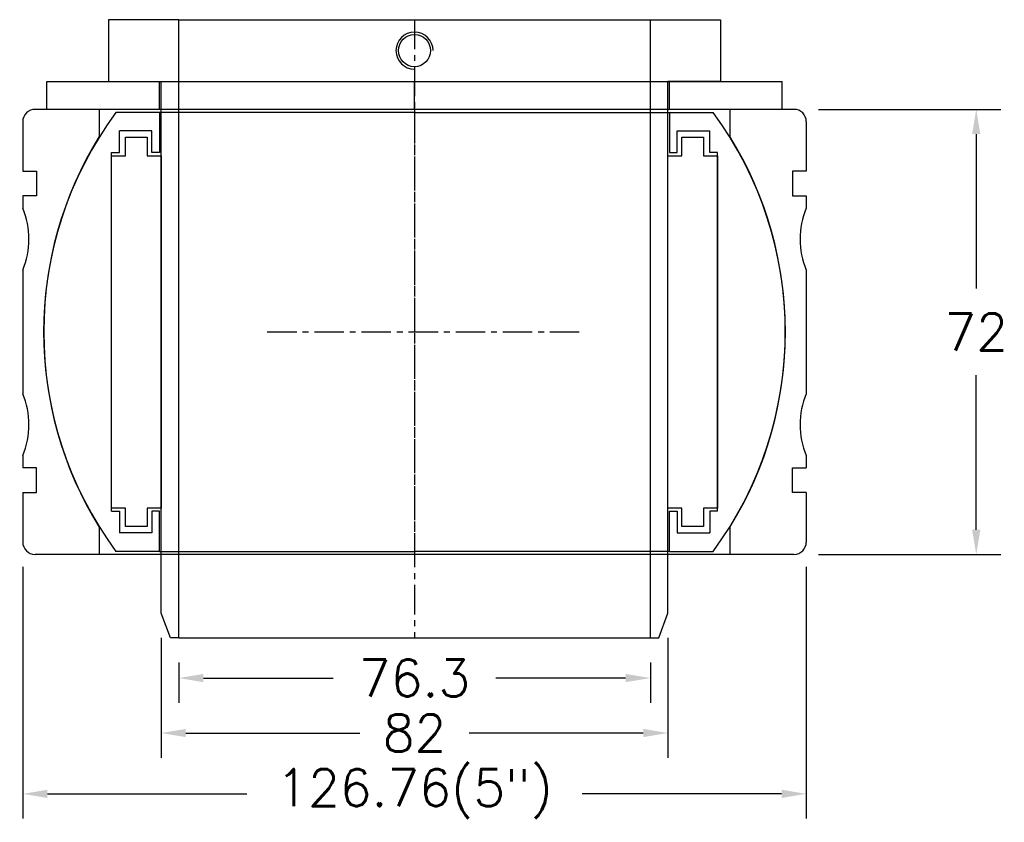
# Model space of a CAD drawing. Extents: x -64 to 95, y -107 to 22.
import ezdxf

# ---------------------------------------------------------------- set-up
doc = ezdxf.new("R2010")
doc.units = 0
doc.header["$LTSCALE"] = 0.15
doc.linetypes.add('CENTER', pattern=[50.8, 31.75, -6.35, 6.35, -6.35])
doc.layers.get('0').update_dxf_attribs({"linetype": 'CONTINUOUS'})
doc.layers.get('DEFPOINTS').update_dxf_attribs({"linetype": 'CONTINUOUS'})
for name, color, linetype in [('CENTER', 9, 'CENTER'), ('dim', 102, 'CONTINUOUS'), ('red', 1, 'CONTINUOUS')]:
    doc.layers.add(name, color=color, linetype=linetype)
doc.styles.add('ROMANS', font='romans')
doc.dimstyles.new('JAN', dxfattribs={"dimtxt": 2, "dimasz": 2, "dimexe": 4, "dimexo": 2, "dimgap": 2, "dimtad": 0, "dimtih": 1, "dimtoh": 1, "dimdsep": 46, "dimtxsty": 'ROMANS', "dimcen": 2.97, "dimadec": 0, "dimazin": 0, "dimtfac": 0.65, "dimtofl": 0, "dimtmove": 2, "dimatfit": 3, "dimfxl": 0, "dimtolj": 1, "dimarcsym": 0})

# ---------------------------------------------------------------- blocks, each defined once
blk = doc.blocks.new('7T3-0-D')
for p, q in [((-41.25, 35.5), (-48.3, 35.5)), ((-41.25, 35.5), (-41.25, 29)), ((-41.25, 35.5), (0, 35.5)), ((41.25, 35.5), (0, 35.5)), ((41.25, 35.5), (41.25, 29)), ((41.25, 35.5), (48.3, 35.5)), ((-42.5, 32.5), (-47.75, 32.5)), ((-47.75, 29), (-47.75, 32.5)), ((-42.5, 29), (-42.5, 32.5)), ((42.5, 32.5), (47.75, 32.5)), ((42.5, 29), (42.5, 32.5)), ((47.75, 29), (47.75, 32.5)), ((-46.75, 31.5), (-43.25, 31.5)), ((-46.75, 28.5), (-46.75, 31.5)), ((-43.25, 31.5), (-43.25, 28.5)), ((43.25, 28.5), (43.25, 31.5)), ((43.25, 31.5), (46.75, 31.5)), ((46.75, 31.5), (46.75, 28.5)), ((-49, 29), (-49, -29)), ((-49, 29), (-47.75, 29)), ((-41.25, 29), (-42.5, 29)), ((41.25, 29), (42.5, 29)), ((49, 29), (47.75, 29)), ((49, 29), (49, -29)), ((-49, 28.5), (-46.75, 28.5)), ((-49, -28.5), (-49, 28.5)), ((-43.25, 28.5), (-41, 28.5)), ((-41, 28.5), (-41, -28.5)), ((41, -28.5), (41, 28.5)), ((41, 28.5), (43.25, 28.5)), ((46.75, 28.5), (49, 28.5)), ((49, 28.5), (49, -28.5)), ((-46.75, -28.5), (-49, -28.5)), ((-46.75, -31.5), (-46.75, -28.5)), ((-41, -28.5), (-43.25, -28.5)), ((-43.25, -28.5), (-43.25, -31.5)), ((43.25, -28.5), (41, -28.5)), ((43.25, -31.5), (43.25, -28.5)), ((46.75, -28.5), (46.75, -31.5)), ((49, -28.5), (46.75, -28.5)), ((-49, -29), (-47.75, -29)), ((-47.75, -29), (-47.75, -32.5)), ((-42.5, -29), (-42.5, -32.5)), ((-41.25, -29), (-42.5, -29)), ((-41.25, -35.5), (-41.25, -29)), ((41.25, -35.5), (41.25, -29)), ((41.25, -29), (42.5, -29)), ((42.5, -29), (42.5, -32.5)), ((47.75, -29), (47.75, -32.5)), ((49, -29), (47.75, -29)), ((-43.25, -31.5), (-46.75, -31.5)), ((46.75, -31.5), (43.25, -31.5)), ((-42.5, -32.5), (-47.75, -32.5)), ((42.5, -32.5), (47.75, -32.5)), ((-41.25, -35.5), (-48.3, -35.5)), ((0, -35.5), (-41.25, -35.5)), ((0, -35.5), (41.25, -35.5)), ((41.25, -35.5), (48.3, -35.5))]:
    blk.add_line(p, q)
for centre, start, end in [((-0.18, 0), 143.5839, 216.4161), ((0.18, 0), 323.5839, 36.4161)]:
    blk.add_arc(centre, 59.8, start, end)
at = {"layer": 'CENTER'}
for p, q in [((0, -35.5), (0, 35.5)), ((23.82, 0), (-26.72, 0))]:
    blk.add_line(p, q, dxfattribs=at)
blk = doc.blocks.new('WA082119')
for p, q in [((-59.5, 0), (-59.5, 4.5)), ((-59.5, 4.5), (59.5, 4.5)), ((-41.25, 0), (-41.25, 4.5)), ((41.25, 0), (41.25, 4.5)), ((59.5, 0), (59.5, 4.5)), ((59.5, 0), (-59.5, 0))]:
    blk.add_line(p, q)
at = {"layer": 'CENTER'}
blk.add_line((0, 0), (0, 4.5), dxfattribs=at)
blk = doc.blocks.new('7T3-0-S')
for p, q in [((-49.5, 50.5), (-49.5, 40.5)), ((-38.15, 50.5), (-49.5, 50.5)), ((-38.15, -49.5), (-38.15, 50.5)), ((-38.15, 50.5), (38.15, 50.5)), ((38.15, -49.5), (38.15, 50.5)), ((38.15, 50.5), (49.5, 50.5)), ((49.5, 50.5), (49.5, 40.5)), ((-49.5, 40.5), (-41, 40.5)), ((-41, -45.5), (-41, 40.5)), ((41, -45.5), (41, 40.5)), ((49.5, 40.5), (41, 40.5)), ((-39.5, -49.5), (-41, -45.5)), ((39.5, -49.5), (41, -45.5)), ((-38.15, -49.5), (-39.5, -49.5)), ((-38.15, -49.5), (38.15, -49.5)), ((38.15, -49.5), (39.5, -49.5))]:
    blk.add_line(p, q)
blk.add_circle((0, 45.5), 2.6)
blk.add_arc((0, 45.5), 3, 0, 270)
at = {"layer": 'CENTER'}
blk.add_line((0, 50.5), (0, -49.5), dxfattribs=at)
blk = doc.blocks.new('7T3-0-A')
at = {"linetype": 'Continuous'}
for p, q in [((-61.38, 36), (61.38, 36)), ((-51, 31.61), (-51, 36)), ((51, 31.61), (51, 36)), ((-63.38, 26), (-63.38, 34)), ((63.38, 26), (63.38, 34)), ((-51, -36), (-51, -31.61)), ((51, -36), (51, -31.61)), ((-61.38, -36), (61.38, -36))]:
    blk.add_line(p, q, dxfattribs=at)
for p, q in [((-63.38, 26), (-61.13, 26)), ((-61.13, 26), (-61.13, 22)), ((63.38, 26), (61.13, 26)), ((61.13, 26), (61.13, 22)), ((-61.13, 22), (-63.38, 22)), ((-63.38, 20), (-63.38, 22)), ((61.13, 22), (63.38, 22)), ((63.38, 20), (63.38, 22)), ((-63.38, -10), (-63.38, 10)), ((63.38, -10), (63.38, 10)), ((-63.38, -22), (-63.38, -20)), ((63.38, -22), (63.38, -20)), ((-61.13, -22), (-63.38, -22)), ((-61.13, -26), (-61.13, -22)), ((61.13, -26), (61.13, -22)), ((61.13, -22), (63.38, -22)), ((-63.38, -34), (-63.38, -26)), ((-63.38, -26), (-61.13, -26)), ((63.38, -26), (61.13, -26)), ((63.38, -34), (63.38, -26))]:
    blk.add_line(p, q)
for centre, start, end in [((-61.38, 34), 90, 180), ((61.38, 34), 0, 90), ((-61.38, -34), 180, 270), ((61.38, -34), 270, 0)]:
    blk.add_arc(centre, 2, start, end, dxfattribs=at)
for centre, radius, start, end in [((0, 0), 60, 148.2117, 211.7883), ((0, 0), 60, 328.2117, 31.7883), ((-75.38, 15), 13, 337.3801, 22.6199), ((75.38, 15), 13, 157.3801, 202.6199), ((-75.38, -15), 13, 337.3801, 22.6199), ((75.38, -15), 13, 157.3801, 202.6199)]:
    blk.add_arc(centre, radius, start, end)
at = {"layer": 'CENTER'}
blk.add_line((0, -36), (0, 36), dxfattribs=at)
blk = doc.blocks.new('*D4')
at = {"layer": 'DEFPOINTS', "color": 0}
for p in [(-63.38, -62), (63.38, -62), (63.38, -102.73)]:
    blk.add_point(p, dxfattribs=at)
at = {"layer": 'dim', "color": 0, "lineweight": -2}
for p, q in [((-63.38, -66), (-63.38, -106.73)), ((63.38, -66), (63.38, -106.73)), ((-59.38, -102.73), (-27.14, -102.73)), ((59.38, -102.73), (27.14, -102.73))]:
    blk.add_line(p, q, dxfattribs=at)
at = {"layer": 'dim', "color": 0}
for points in [[(-59.38, -102.06), (-59.38, -103.39), (-63.38, -102.73)], [(59.38, -102.06), (59.38, -103.39), (63.38, -102.73)]]:
    blk.add_solid(points, dxfattribs=at)
at = {"layer": 'dim', "color": 0, "insert": (0, -102.73), "char_height": 6, "attachment_point": 5, "style": 'ROMANS'}
blk.add_mtext('\\A1;126.76(5")', dxfattribs=at)
blk = doc.blocks.new('*D5')
at = {"layer": 'DEFPOINTS', "color": 0}
for p in [(-38.15, -77.5), (38.15, -77.5), (38.15, -84)]:
    blk.add_point(p, dxfattribs=at)
at = {"layer": 'dim', "color": 0, "lineweight": -2}
for p, q in [((-38.15, -81.5), (-38.15, -88)), ((38.15, -81.5), (38.15, -88)), ((-34.15, -84), (-13.14, -84)), ((34.15, -84), (13.14, -84))]:
    blk.add_line(p, q, dxfattribs=at)
at = {"layer": 'dim', "color": 0}
for points in [[(-34.15, -83.33), (-34.15, -84.66), (-38.15, -84)], [(34.15, -83.33), (34.15, -84.66), (38.15, -84)]]:
    blk.add_solid(points, dxfattribs=at)
at = {"layer": 'dim', "color": 0, "insert": (0, -84), "char_height": 6, "attachment_point": 5, "style": 'ROMANS'}
blk.add_mtext('\\A1;76.3', dxfattribs=at)
blk = doc.blocks.new('*D6')
at = {"layer": 'DEFPOINTS', "color": 0}
for p in [(-41, -73.5), (41, -73.5), (41, -92.89)]:
    blk.add_point(p, dxfattribs=at)
at = {"layer": 'dim', "color": 0, "lineweight": -2}
for p, q in [((-41, -77.5), (-41, -96.89)), ((41, -77.5), (41, -96.89)), ((-37, -92.89), (-8.86, -92.89)), ((37, -92.89), (8.86, -92.89))]:
    blk.add_line(p, q, dxfattribs=at)
at = {"layer": 'dim', "color": 0}
for points in [[(-37, -92.22), (-37, -93.55), (-41, -92.89)], [(37, -92.22), (37, -93.55), (41, -92.89)]]:
    blk.add_solid(points, dxfattribs=at)
at = {"layer": 'dim', "color": 0, "insert": (0, -92.89), "char_height": 6, "attachment_point": 5, "style": 'ROMANS'}
blk.add_mtext('\\A1;82', dxfattribs=at)
blk = doc.blocks.new('*D7')
at = {"layer": 'DEFPOINTS', "color": 0}
for p in [(61.38, 8), (90.87, 8), (61.38, -64)]:
    blk.add_point(p, dxfattribs=at)
at = {"layer": 'dim', "color": 0, "lineweight": -2}
for p, q in [((65.38, 8), (94.87, 8)), ((90.87, 4), (90.87, -21)), ((90.87, -60), (90.87, -35)), ((65.38, -64), (94.87, -64))]:
    blk.add_line(p, q, dxfattribs=at)
at = {"layer": 'dim', "color": 0}
for points in [[(90.2, 4), (91.54, 4), (90.87, 8)], [(90.2, -60), (91.54, -60), (90.87, -64)]]:
    blk.add_solid(points, dxfattribs=at)
at = {"layer": 'dim', "color": 0, "insert": (90.87, -28), "char_height": 6, "attachment_point": 5, "style": 'ROMANS'}
blk.add_mtext('\\A1;72', dxfattribs=at)

msp = doc.modelspace()

# ---------------------------------------------------------------- block references
msp.add_blockref('WA082119', (0, 8))
at = {"rotation": 180}
for name in ['7T3-0-A', '7T3-0-D']:
    msp.add_blockref(name, (0, -28), dxfattribs=at)
at = {"layer": 'red'}
msp.add_blockref('7T3-0-S', (0, -28), dxfattribs=at)

# ---------------------------------------------------------------- dimensions: what is measured, and where the dimension line sits
at = {"layer": 'dim'}
dim = msp.add_linear_dim(base=(90.869, 8), p1=(61.38, -64), p2=(61.38, 8), angle=90, dimstyle='JAN', override={"dimtxt": 6, "dimasz": 4, "dimexo": 4, "dimgap": 4, "dimtfac": 0.5}, dxfattribs=at)
dim.commit()
dim.dimension.update_dxf_attribs({"geometry": '*D7', "text_midpoint": (90.869, -28)})
dim = msp.add_linear_dim(base=(63.38, -102.725), p1=(-63.38, -62), p2=(63.38, -62), text='<>(5")', dimstyle='JAN', override={"dimtxt": 6, "dimasz": 4, "dimexo": 4, "dimgap": 4, "dimtfac": 0.5}, dxfattribs=at)
dim.commit()
dim.dimension.update_dxf_attribs({"geometry": '*D4', "text_midpoint": (0, -102.725)})
for base, p1, p2, picture, middle in [((41, -92.887), (-41, -73.5), (41, -73.5), '*D6', (0, -92.887)), ((38.15, -83.995), (-38.15, -77.5), (38.15, -77.5), '*D5', (0, -83.995))]:
    dim = msp.add_linear_dim(base=base, p1=p1, p2=p2, dimstyle='JAN', override={"dimtxt": 6, "dimasz": 4, "dimexo": 4, "dimgap": 4, "dimtfac": 0.5}, dxfattribs=at)
    dim.commit()
    dim.dimension.update_dxf_attribs({"geometry": picture, "text_midpoint": middle})

doc.saveas('drawing.dxf')
